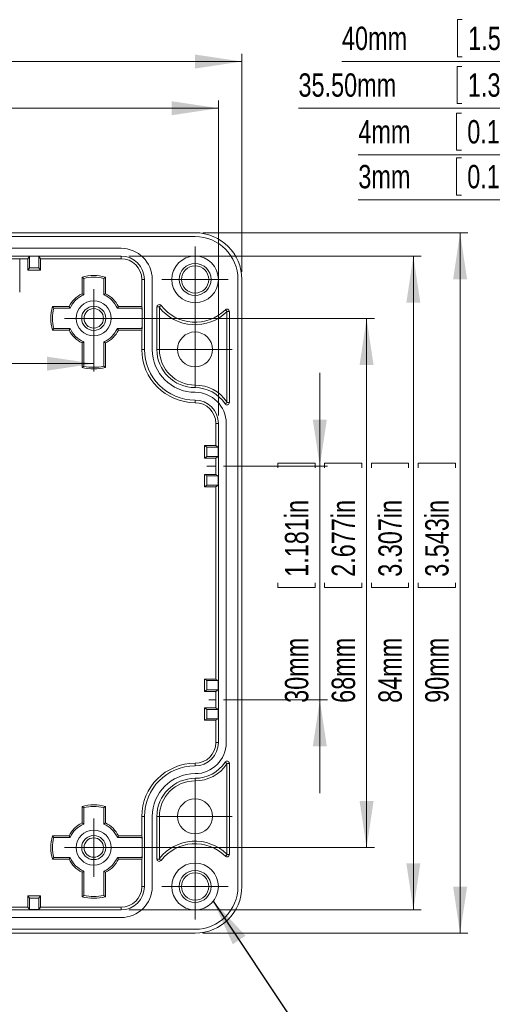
# Model space of a CAD drawing. Header units: millimetres. Extents: x 8 to 427, y 37 to 274.
# Tile 3 of 4: x 127 to 187, y 147 to 274. Entities that reach past the tile are written whole.
import ezdxf

# ---------------------------------------------------------------- set-up
doc = ezdxf.new("R2010")
doc.units = ezdxf.units.MM
doc.linetypes.add('CENTERX2', pattern=[20.32, 12.7, -2.54, 2.54, -2.54])
doc.styles.add('SLDTEXTSTYLE1', font='TXT', dxfattribs={"width": 0.75})
doc.dimstyles.new('SLDDIMSTYLE0', dxfattribs={"dimtxt": 3, "dimasz": 6, "dimexe": 0, "dimexo": 0.0625, "dimgap": 0.75, "dimtad": 1, "dimrnd": 1e-09, "dimzin": 12, "dimdsep": 46, "dimtxsty": 'SLDTEXTSTYLE1', "dimsah": 1, "dimcen": 0.09, "dimadec": 0, "dimazin": 3, "dimtfac": 1, "dimtofl": 0, "dimtmove": 0, "dimatfit": 3, "dimfxl": 1, "dimfrac": 2, "dimtolj": 1, "dimtzin": 12, "dimarcsym": 0})
doc.dimstyles.new('SLDDIMSTYLE1', dxfattribs={"dimtxt": 3, "dimasz": 6, "dimexe": 0, "dimexo": 0.0625, "dimgap": 0.75, "dimtad": 1, "dimrnd": 1e-09, "dimzin": 12, "dimdsep": 46, "dimtxsty": 'SLDTEXTSTYLE1', "dimsah": 1, "dimcen": 0.09, "dimadec": 0, "dimazin": 3, "dimtfac": 1, "dimtmove": 0, "dimatfit": 0, "dimfxl": 1, "dimfrac": 2, "dimtolj": 1, "dimtzin": 12, "dimarcsym": 0})
doc.dimstyles.new('SLDDIMSTYLE2', dxfattribs={"dimtxt": 0, "dimasz": 6, "dimexe": 0, "dimexo": 0.0625, "dimgap": 0, "dimtad": 0, "dimtih": 1, "dimtoh": 1, "dimdec": 0, "dimrnd": 1e-09, "dimzin": 0, "dimdsep": 46, "dimtxsty": 'Standard', "dimsah": 1, "dimcen": 0.09, "dimadec": 0, "dimazin": 0, "dimtfac": 6, "dimtdec": 0, "dimtofl": 0, "dimtmove": 0, "dimatfit": 3, "dimfxl": 1, "dimfrac": 2, "dimtolj": 1, "dimtzin": 0, "dimarcsym": 0})
doc.dimstyles.new('SLDDIMSTYLE4', dxfattribs={"dimtxt": 3, "dimasz": 6, "dimexe": 0, "dimexo": 0.0625, "dimgap": 0.75, "dimtad": 1, "dimrnd": 1e-09, "dimzin": 4, "dimdsep": 46, "dimtxsty": 'SLDTEXTSTYLE1', "dimsah": 1, "dimcen": 0.09, "dimadec": 0, "dimazin": 1, "dimtfac": 1, "dimtofl": 0, "dimtmove": 0, "dimatfit": 3, "dimfxl": 1, "dimfrac": 2, "dimtolj": 1, "dimtzin": 12, "dimarcsym": 0})

# ---------------------------------------------------------------- blocks, each defined once
blk = doc.blocks.new('_D_2')
at = {"color": 7, "linetype": 'Continuous', "lineweight": 0, "transparency": 16777216}
for p, q in [((165.11, 216.22), (165.11, 228.22)), ((159.73, 216), (159.73, 216.6)), ((159.73, 216.6), (164.5, 216.6)), ((164.5, 216.6), (164.5, 216)), ((152.77, 216.22), (166.11, 216.22)), ((165.11, 186.22), (165.11, 216.22)), ((159.73, 201.26), (159.73, 200.65)), ((164.5, 200.65), (164.5, 201.26)), ((159.73, 200.65), (164.5, 200.65)), ((152.77, 186.22), (166.11, 186.22)), ((165.11, 186.22), (165.11, 174.22))]:
    blk.add_line(p, q, dxfattribs=at)
for points in [[(165.11, 216.22), (166.01, 222.22), (164.21, 222.22)], [(165.11, 186.22), (164.21, 180.22), (166.01, 180.22)]]:
    blk.add_solid(points, dxfattribs=at)
at = {"color": 7, "linetype": 'Continuous', "lineweight": 0, "transparency": 16777216, "char_height": 3, "attachment_point": 1, "rotation": 90, "style": 'SLDTEXTSTYLE1'}
for s, insert in [('1.181in', (160.63, 202.02, 0.1)), ('30mm', (160.63, 185.82, 0.1))]:
    blk.add_mtext(s, dxfattribs=dict(at, insert=insert))
blk = doc.blocks.new('_D_3')
at = {"color": 7, "linetype": 'Continuous', "lineweight": 0, "transparency": 16777216}
for p, q in [((98.97, 273.6), (98.36, 273.6)), ((98.36, 273.6), (98.36, 268.83)), ((113.7, 273.6), (114.31, 273.6)), ((114.31, 273.6), (114.31, 268.83)), ((40.11, 241.22), (40.11, 269.22)), ((40.11, 268.22), (155.11, 268.22)), ((98.36, 268.83), (98.97, 268.83)), ((114.31, 268.83), (113.7, 268.83)), ((155.11, 241.22), (155.11, 269.22))]:
    blk.add_line(p, q, dxfattribs=at)
for points in [[(40.11, 268.22), (46.11, 267.32), (46.11, 269.12)], [(155.11, 268.22), (149.11, 269.12), (149.11, 267.32)]]:
    blk.add_solid(points, dxfattribs=at)
at = {"color": 7, "linetype": 'Continuous', "lineweight": 0, "transparency": 16777216, "char_height": 3, "attachment_point": 1, "style": 'SLDTEXTSTYLE1'}
for s, insert in [('115mm', (81.31, 272.7, 8.88)), ('4.528in', (99.73, 272.7, 8.88))]:
    blk.add_mtext(s, dxfattribs=dict(at, insert=insert))
blk = doc.blocks.new('_D_4')
at = {"color": 7, "linetype": 'Continuous', "lineweight": 0, "transparency": 16777216}
for p, q in [((98.97, 267.6), (98.36, 267.6)), ((98.36, 267.6), (98.36, 262.83)), ((113.7, 267.6), (114.31, 267.6)), ((114.31, 267.6), (114.31, 262.83)), ((43.11, 222.72), (43.11, 263.22)), ((152.11, 222.72), (152.11, 263.22)), ((43.11, 262.22), (152.11, 262.22)), ((98.36, 262.83), (98.97, 262.83)), ((114.31, 262.83), (113.7, 262.83))]:
    blk.add_line(p, q, dxfattribs=at)
for points in [[(43.11, 262.22), (49.11, 261.32), (49.11, 263.12)], [(152.11, 262.22), (146.11, 263.12), (146.11, 261.32)]]:
    blk.add_solid(points, dxfattribs=at)
at = {"color": 7, "linetype": 'Continuous', "lineweight": 0, "transparency": 16777216, "char_height": 3, "attachment_point": 1, "style": 'SLDTEXTSTYLE1'}
for s, insert in [('109mm', (81.31, 266.7, 8.88)), ('4.291in', (99.73, 266.7, 8.88))]:
    blk.add_mtext(s, dxfattribs=dict(at, insert=insert))
blk = doc.blocks.new('_D_5')
at = {"color": 7, "linetype": 'Continuous', "lineweight": 0, "transparency": 16777216}
for p, q in [((59.11, 234.22), (59.11, 228.4)), ((96.09, 234.77), (95.48, 234.77)), ((95.48, 234.77), (95.48, 230.01)), ((110.82, 234.77), (111.43, 234.77)), ((111.43, 234.77), (111.43, 230.01)), ((136.11, 234.22), (136.11, 228.4)), ((59.11, 229.4), (136.11, 229.4)), ((95.48, 230.01), (96.09, 230.01)), ((111.43, 230.01), (110.82, 230.01))]:
    blk.add_line(p, q, dxfattribs=at)
for points in [[(59.11, 229.4), (65.11, 228.5), (65.11, 230.3)], [(136.11, 229.4), (130.11, 230.3), (130.11, 228.5)]]:
    blk.add_solid(points, dxfattribs=at)
at = {"color": 7, "linetype": 'Continuous', "lineweight": 0, "transparency": 16777216, "char_height": 3, "attachment_point": 1, "style": 'SLDTEXTSTYLE1'}
for s, insert in [('3.031in', (96.85, 233.87, 8.88)), ('77mm', (80.65, 233.87, 8.88))]:
    blk.add_mtext(s, dxfattribs=dict(at, insert=insert))
blk = doc.blocks.new('_D_6')
at = {"color": 7, "linetype": 'Continuous', "lineweight": 0, "transparency": 16777216}
for p, q in [((150.11, 246.22), (184.11, 246.22)), ((183.11, 246.22), (183.11, 156.22)), ((177.73, 216), (177.73, 216.6)), ((177.73, 216.6), (182.5, 216.6)), ((182.5, 216.6), (182.5, 216)), ((177.73, 201.26), (177.73, 200.65)), ((182.5, 200.65), (182.5, 201.26)), ((177.73, 200.65), (182.5, 200.65)), ((150.11, 156.22), (184.11, 156.22))]:
    blk.add_line(p, q, dxfattribs=at)
for points in [[(183.11, 246.22), (182.21, 240.22), (184.01, 240.22)], [(183.11, 156.22), (184.01, 162.22), (182.21, 162.22)]]:
    blk.add_solid(points, dxfattribs=at)
at = {"color": 7, "linetype": 'Continuous', "lineweight": 0, "transparency": 16777216, "char_height": 3, "attachment_point": 1, "rotation": 90, "style": 'SLDTEXTSTYLE1'}
for s, insert in [('3.543in', (178.63, 202.02, 8.88)), ('90mm', (178.63, 185.82, 8.88))]:
    blk.add_mtext(s, dxfattribs=dict(at, insert=insert))
blk = doc.blocks.new('_D_7')
at = {"color": 7, "linetype": 'Continuous', "lineweight": 0, "transparency": 16777216}
for p, q in [((140.61, 243.22), (178.11, 243.22)), ((177.11, 243.22), (177.11, 159.22)), ((171.73, 216), (171.73, 216.6)), ((171.73, 216.6), (176.5, 216.6)), ((176.5, 216.6), (176.5, 216)), ((171.73, 201.26), (171.73, 200.65)), ((176.5, 200.65), (176.5, 201.26)), ((171.73, 200.65), (176.5, 200.65)), ((140.61, 159.22), (178.11, 159.22))]:
    blk.add_line(p, q, dxfattribs=at)
for points in [[(177.11, 243.22), (176.21, 237.22), (178.01, 237.22)], [(177.11, 159.22), (178.01, 165.22), (176.21, 165.22)]]:
    blk.add_solid(points, dxfattribs=at)
at = {"color": 7, "linetype": 'Continuous', "lineweight": 0, "transparency": 16777216, "char_height": 3, "attachment_point": 1, "rotation": 90, "style": 'SLDTEXTSTYLE1'}
for s, insert in [('3.307in', (172.63, 202.02, 8.88)), ('84mm', (172.63, 185.82, 8.88))]:
    blk.add_mtext(s, dxfattribs=dict(at, insert=insert))
blk = doc.blocks.new('_D_8')
at = {"color": 7, "linetype": 'Continuous', "lineweight": 0, "transparency": 16777216}
for p, q in [((137.11, 235.22), (172.11, 235.22)), ((171.11, 235.22), (171.11, 167.22)), ((165.73, 216), (165.73, 216.6)), ((165.73, 216.6), (170.5, 216.6)), ((170.5, 216.6), (170.5, 216)), ((165.73, 201.26), (165.73, 200.65)), ((170.5, 200.65), (170.5, 201.26)), ((165.73, 200.65), (170.5, 200.65)), ((137.11, 167.22), (172.11, 167.22))]:
    blk.add_line(p, q, dxfattribs=at)
for points in [[(171.11, 235.22), (170.21, 229.22), (172.01, 229.22)], [(171.11, 167.22), (172.01, 173.22), (170.21, 173.22)]]:
    blk.add_solid(points, dxfattribs=at)
at = {"color": 7, "linetype": 'Continuous', "lineweight": 0, "transparency": 16777216, "char_height": 3, "attachment_point": 1, "rotation": 90, "style": 'SLDTEXTSTYLE1'}
for s, insert in [('2.677in', (166.63, 202.02, 8.88)), ('68mm', (166.63, 185.82, 8.88))]:
    blk.add_mtext(s, dxfattribs=dict(at, insert=insert))
blk = doc.blocks.new('SW_CENTERMARKSYMBOL_2')
at = {"color": 0, "linetype": 'Continuous', "lineweight": 0}
for p, q in [((0, 2.5), (0, 3.75)), ((0, 0), (0, 2.5)), ((0, 0), (-2.5, 0)), ((0, 0), (0, -2.5)), ((0, 0), (2.5, 0)), ((2.5, 0), (3.75, 0)), ((-2.5, 0), (-3.75, 0)), ((0, -2.5), (0, -3.75))]:
    blk.add_line(p, q, dxfattribs=at)
blk = doc.blocks.new('SW_CENTERMARKSYMBOL_3')
at = {"color": 0, "linetype": 'Continuous', "lineweight": 0}
for p, q in [((0, 2.5), (0, 3.75)), ((0, 0), (0, 2.5)), ((0, 0), (-2.5, 0)), ((0, 0), (0, -2.5)), ((0, 0), (2.5, 0)), ((2.5, 0), (3.75, 0)), ((-2.5, 0), (-3.75, 0)), ((0, -2.5), (0, -3.75))]:
    blk.add_line(p, q, dxfattribs=at)
blk = doc.blocks.new('SW_CENTERMARKSYMBOL_6')
at = {"color": 0, "linetype": 'Continuous', "lineweight": 0}
for p, q in [((0, 2.5), (0, 4.75)), ((0, 0), (0, 2.5)), ((-2.5, 0), (-4.75, 0)), ((0, 0), (-2.5, 0)), ((0, 0), (0, -2.5)), ((0, 0), (2.5, 0)), ((2.5, 0), (4.75, 0)), ((0, -2.5), (0, -4.75))]:
    blk.add_line(p, q, dxfattribs=at)
blk = doc.blocks.new('SW_CENTERMARKSYMBOL_7')
at = {"color": 0, "linetype": 'Continuous', "lineweight": 0}
for p, q in [((0, 2.5), (0, 4.75)), ((0, 0), (0, 2.5)), ((-2.5, 0), (-4.75, 0)), ((0, 0), (-2.5, 0)), ((0, 0), (0, -2.5)), ((0, 0), (2.5, 0)), ((2.5, 0), (4.75, 0)), ((0, -2.5), (0, -4.75))]:
    blk.add_line(p, q, dxfattribs=at)
blk = doc.blocks.new('SW_CENTERMARKSYMBOL_8')
at = {"color": 0, "linetype": 'Continuous', "lineweight": 0}
for p, q in [((0, 2.5), (0, 4.25)), ((0, 0), (0, 2.5)), ((-2.5, 0), (-4.25, 0)), ((0, 0), (-2.5, 0)), ((0, 0), (0, -2.5)), ((0, 0), (2.5, 0)), ((2.5, 0), (4.25, 0)), ((0, -2.5), (0, -4.25))]:
    blk.add_line(p, q, dxfattribs=at)
blk = doc.blocks.new('SW_CENTERMARKSYMBOL_9')
at = {"color": 0, "linetype": 'Continuous', "lineweight": 0}
for p, q in [((0, 2.5), (0, 4.25)), ((0, 0), (0, 2.5)), ((-2.5, 0), (-4.25, 0)), ((0, 0), (-2.5, 0)), ((0, 0), (0, -2.5)), ((0, 0), (2.5, 0)), ((2.5, 0), (4.25, 0)), ((0, -2.5), (0, -4.25))]:
    blk.add_line(p, q, dxfattribs=at)
blk = doc.blocks.new('_D_14')
at = {"color": 7, "linetype": 'Continuous', "lineweight": 0, "transparency": 16777216}
for p, q in [((183.27, 261.6), (182.66, 261.6)), ((182.66, 261.6), (182.66, 256.83)), ((198.01, 261.6), (198.62, 261.6)), ((198.62, 261.6), (198.62, 256.83)), ((182.66, 256.83), (183.27, 256.83)), ((198.62, 256.83), (198.01, 256.83)), ((236.54, 234.93), (236.54, 257.22)), ((240.54, 243.89), (240.54, 257.22)), ((236.54, 256.22), (170.05, 256.22)), ((236.54, 256.22), (240.54, 256.22)), ((240.54, 256.22), (252.54, 256.22))]:
    blk.add_line(p, q, dxfattribs=at)
for points in [[(236.54, 256.22), (230.54, 257.12), (230.54, 255.32)], [(240.54, 256.22), (246.54, 255.32), (246.54, 257.12)]]:
    blk.add_solid(points, dxfattribs=at)
at = {"color": 7, "linetype": 'Continuous', "lineweight": 0, "transparency": 16777216, "char_height": 3, "attachment_point": 1, "style": 'SLDTEXTSTYLE1'}
for s, insert in [('4mm', (170.05, 260.7, -2459.4)), ('0.157in', (184.03, 260.7, -2459.4))]:
    blk.add_mtext(s, dxfattribs=dict(at, insert=insert))
blk = doc.blocks.new('_D_15')
at = {"color": 7, "linetype": 'Continuous', "lineweight": 0, "transparency": 16777216}
for p, q in [((183.39, 273.6), (182.78, 273.6)), ((182.78, 273.6), (182.78, 268.83)), ((198.12, 273.6), (198.73, 273.6)), ((198.73, 273.6), (198.73, 268.83)), ((203.54, 268.22), (167.95, 268.22)), ((182.78, 268.83), (183.39, 268.83)), ((198.73, 268.83), (198.12, 268.83)), ((203.54, 246.72), (203.54, 269.22)), ((203.54, 268.22), (243.54, 268.22)), ((243.54, 245.07), (243.54, 269.22))]:
    blk.add_line(p, q, dxfattribs=at)
for points in [[(203.54, 268.22), (209.54, 267.32), (209.54, 269.12)], [(243.54, 268.22), (237.54, 269.12), (237.54, 267.32)]]:
    blk.add_solid(points, dxfattribs=at)
at = {"color": 7, "linetype": 'Continuous', "lineweight": 0, "transparency": 16777216, "char_height": 3, "attachment_point": 1, "style": 'SLDTEXTSTYLE1'}
for s, insert in [('40mm', (167.95, 272.7, -2459.4)), ('1.575in', (184.15, 272.7, -2459.4))]:
    blk.add_mtext(s, dxfattribs=dict(at, insert=insert))
blk = doc.blocks.new('_D_16')
at = {"color": 7, "linetype": 'Continuous', "lineweight": 0, "transparency": 16777216}
for p, q in [((183.27, 255.83), (182.66, 255.83)), ((182.66, 255.83), (182.66, 251.07)), ((198.01, 255.83), (198.62, 255.83)), ((198.62, 255.83), (198.62, 251.07)), ((182.66, 251.07), (183.27, 251.07)), ((198.62, 251.07), (198.01, 251.07)), ((240.54, 243.89), (240.54, 251.46)), ((243.54, 245.07), (243.54, 251.46)), ((240.54, 250.46), (170.05, 250.46)), ((240.54, 250.46), (243.54, 250.46)), ((243.54, 250.46), (255.54, 250.46))]:
    blk.add_line(p, q, dxfattribs=at)
for points in [[(240.54, 250.46), (234.54, 251.36), (234.54, 249.56)], [(243.54, 250.46), (249.54, 249.56), (249.54, 251.36)]]:
    blk.add_solid(points, dxfattribs=at)
at = {"color": 7, "linetype": 'Continuous', "lineweight": 0, "transparency": 16777216, "char_height": 3, "attachment_point": 1, "style": 'SLDTEXTSTYLE1'}
for s, insert in [('3mm', (170.05, 254.93, -2459.4)), ('0.118in', (184.03, 254.93, -2459.4))]:
    blk.add_mtext(s, dxfattribs=dict(at, insert=insert))
blk = doc.blocks.new('_D_17')
at = {"color": 7, "linetype": 'Continuous', "lineweight": 0, "transparency": 16777216}
for p, q in [((183.35, 267.6), (182.74, 267.6)), ((182.74, 267.6), (182.74, 262.83)), ((198.08, 267.6), (198.69, 267.6)), ((198.69, 267.6), (198.69, 262.83)), ((205.04, 219.67), (205.04, 263.22)), ((240.54, 243.89), (240.54, 263.22)), ((205.04, 262.22), (162.37, 262.22)), ((182.74, 262.83), (183.35, 262.83)), ((198.69, 262.83), (198.08, 262.83)), ((205.04, 262.22), (240.54, 262.22))]:
    blk.add_line(p, q, dxfattribs=at)
for points in [[(205.04, 262.22), (211.04, 261.32), (211.04, 263.12)], [(240.54, 262.22), (234.54, 263.12), (234.54, 261.32)]]:
    blk.add_solid(points, dxfattribs=at)
at = {"color": 7, "linetype": 'Continuous', "lineweight": 0, "transparency": 16777216, "char_height": 3, "attachment_point": 1, "style": 'SLDTEXTSTYLE1'}
for s, insert in [('35.50mm', (162.37, 266.7, -2459.4)), ('1.398in', (184.11, 266.7, -2459.4))]:
    blk.add_mtext(s, dxfattribs=dict(at, insert=insert))

msp = doc.modelspace()

# ---------------------------------------------------------------- linework, layer by layer
at = {"color": 7, "linetype": 'Continuous', "lineweight": 15}
for p, q in [((46.105, 246.224), (149.105, 246.224)), ((149.105, 245.724), (46.105, 245.724)), ((55.605, 244.224), (139.606, 244.224)), ((55.605, 243.224), (139.606, 243.224)), ((127.856, 243.198), (127.656, 242.888)), ((129.056, 243.198), (127.856, 243.198)), ((127.856, 241.724), (127.856, 243.198)), ((129.256, 242.888), (129.056, 243.198)), ((129.056, 241.724), (129.056, 243.198)), ((139.606, 242.888), (139.606, 243.224)), ((127.656, 242.888), (125.556, 242.888)), ((127.656, 241.414), (127.656, 242.888)), ((127.656, 241.414), (127.856, 241.724)), ((127.856, 241.724), (129.056, 241.724)), ((129.056, 241.724), (129.256, 241.414)), ((139.606, 242.888), (129.256, 242.888)), ((129.256, 242.888), (129.256, 241.414)), ((129.256, 241.414), (127.656, 241.414)), ((134.605, 240.515), (134.815, 240.354)), ((134.605, 238.386), (134.605, 240.515)), ((137.605, 240.515), (137.396, 240.354)), ((137.605, 240.515), (137.605, 238.386)), ((134.815, 240.354), (134.815, 238.251)), ((137.396, 238.251), (137.396, 240.354)), ((142.269, 240.224), (142.606, 240.224)), ((142.269, 236.724), (142.269, 240.224)), ((142.606, 240.224), (142.606, 231.224)), ((143.605, 240.224), (143.605, 231.224)), ((154.605, 162.224), (154.605, 240.224)), ((155.105, 240.224), (155.105, 162.224)), ((134.605, 238.386), (134.815, 238.251)), ((137.605, 238.386), (137.396, 238.251)), ((130.814, 236.724), (130.975, 236.514)), ((130.814, 236.724), (132.943, 236.724)), ((132.943, 236.724), (133.079, 236.514)), ((139.268, 236.724), (139.132, 236.514)), ((139.268, 236.724), (142.269, 236.724)), ((142.297, 236.557), (142.269, 236.724)), ((144.205, 231.224), (144.205, 236.691)), ((144.205, 236.691), (144.506, 236.691)), ((144.506, 236.691), (144.743, 236.874)), ((144.528, 236.624), (144.506, 236.691)), ((144.528, 236.624), (144.528, 231.224)), ((133.079, 236.514), (130.975, 236.514)), ((139.132, 236.514), (142.262, 236.514)), ((142.262, 236.514), (142.297, 236.557)), ((142.304, 236.292), (142.297, 236.557)), ((142.304, 234.155), (142.304, 236.292)), ((152.993, 236.334), (153.205, 236.121)), ((153.205, 236.121), (153.183, 236.066)), ((153.183, 224.483), (153.183, 236.066)), ((153.205, 236.121), (153.505, 236.121)), ((153.505, 236.121), (153.505, 224.407)), ((142.297, 233.89), (142.304, 234.155)), ((130.814, 233.724), (130.975, 233.933)), ((132.943, 233.724), (130.814, 233.724)), ((130.975, 233.933), (133.079, 233.933)), ((132.943, 233.724), (133.079, 233.933)), ((139.132, 233.933), (142.262, 233.933)), ((139.132, 233.933), (139.268, 233.724)), ((142.269, 233.724), (139.268, 233.724)), ((142.262, 233.933), (142.297, 233.89)), ((142.269, 233.724), (142.297, 233.89)), ((142.269, 231.224), (142.269, 233.724)), ((134.605, 232.061), (134.815, 232.197)), ((134.605, 228.899), (134.605, 232.061)), ((134.815, 232.197), (134.815, 229.067)), ((137.396, 229.067), (137.396, 232.197)), ((137.605, 232.061), (137.396, 232.197)), ((137.605, 232.061), (137.605, 228.899)), ((142.269, 231.224), (142.606, 231.224)), ((144.205, 231.224), (144.528, 231.224)), ((134.605, 228.899), (134.815, 229.067)), ((137.605, 228.899), (137.396, 229.067)), ((149.105, 226.324), (149.105, 226.647)), ((149.105, 224.388), (149.105, 224.724)), ((153.205, 224.407), (152.954, 224.243)), ((153.205, 224.407), (153.183, 224.483)), ((153.505, 224.407), (153.205, 224.407)), ((151.769, 221.724), (152.105, 221.724)), ((151.769, 218.874), (151.769, 221.724)), ((152.105, 221.724), (152.105, 180.724)), ((153.106, 221.724), (153.106, 180.724)), ((150.296, 218.874), (150.605, 218.674)), ((150.296, 217.274), (150.296, 218.874)), ((150.296, 218.874), (151.769, 218.874)), ((152.079, 218.674), (151.769, 218.874)), ((150.605, 218.674), (152.079, 218.674)), ((150.605, 218.674), (150.605, 217.474)), ((152.079, 217.474), (152.079, 218.674)), ((150.605, 217.474), (150.296, 217.274)), ((151.769, 217.274), (150.296, 217.274)), ((150.605, 217.474), (152.079, 217.474)), ((151.769, 217.274), (152.079, 217.474)), ((151.769, 215.174), (151.769, 217.274)), ((150.296, 215.174), (150.605, 214.974)), ((150.296, 213.574), (150.296, 215.174)), ((150.296, 215.174), (151.769, 215.174)), ((152.079, 214.974), (151.769, 215.174)), ((150.605, 214.974), (152.079, 214.974)), ((150.605, 214.974), (150.605, 213.774)), ((152.079, 213.774), (152.079, 214.974)), ((150.605, 213.774), (150.296, 213.574)), ((151.769, 213.574), (150.296, 213.574)), ((150.605, 213.774), (152.079, 213.774)), ((151.769, 213.574), (152.079, 213.774)), ((151.769, 188.874), (151.769, 213.574)), ((150.296, 188.874), (150.605, 188.674)), ((150.296, 187.274), (150.296, 188.874)), ((150.296, 188.874), (151.769, 188.874)), ((150.605, 188.674), (152.079, 188.674)), ((150.605, 188.674), (150.605, 187.474)), ((152.079, 188.674), (151.769, 188.874)), ((152.079, 187.474), (152.079, 188.674)), ((150.605, 187.474), (150.296, 187.274)), ((151.769, 187.274), (150.296, 187.274)), ((150.605, 187.474), (152.079, 187.474)), ((151.769, 187.274), (152.079, 187.474)), ((151.769, 185.174), (151.769, 187.274)), ((150.296, 185.174), (150.605, 184.974)), ((150.296, 183.574), (150.296, 185.174)), ((150.296, 185.174), (151.769, 185.174)), ((150.605, 184.974), (150.605, 183.774)), ((150.605, 184.974), (152.079, 184.974)), ((152.079, 184.974), (151.769, 185.174)), ((152.079, 183.774), (152.079, 184.974)), ((150.605, 183.774), (150.296, 183.574)), ((151.769, 183.574), (150.296, 183.574)), ((150.605, 183.774), (152.079, 183.774)), ((151.769, 183.574), (152.079, 183.774)), ((151.769, 180.724), (151.769, 183.574)), ((151.769, 180.724), (152.105, 180.724)), ((149.105, 178.06), (149.105, 177.724)), ((152.954, 178.205), (153.205, 178.04)), ((153.205, 178.04), (153.183, 177.965)), ((153.183, 166.381), (153.183, 177.965)), ((153.205, 178.04), (153.505, 178.04)), ((153.505, 178.04), (153.505, 166.326)), ((149.105, 176.124), (149.105, 175.801)), ((134.605, 172.515), (134.815, 172.354)), ((134.605, 170.386), (134.605, 172.515)), ((134.815, 172.354), (134.815, 170.251)), ((137.605, 172.515), (137.396, 172.354)), ((137.396, 170.251), (137.396, 172.354)), ((137.605, 172.515), (137.605, 170.386)), ((142.269, 168.724), (142.269, 171.224)), ((142.606, 171.224), (142.269, 171.224)), ((142.606, 171.224), (142.606, 162.224)), ((143.605, 171.224), (143.605, 162.224)), ((144.205, 165.756), (144.205, 171.224)), ((144.528, 171.224), (144.205, 171.224)), ((144.528, 171.224), (144.528, 165.823)), ((134.605, 170.386), (134.815, 170.251)), ((137.605, 170.386), (137.396, 170.251)), ((130.814, 168.724), (130.975, 168.514)), ((130.814, 168.724), (132.943, 168.724)), ((133.079, 168.514), (130.975, 168.514)), ((132.943, 168.724), (133.079, 168.514)), ((139.268, 168.724), (139.132, 168.514)), ((139.132, 168.514), (142.262, 168.514)), ((139.268, 168.724), (142.269, 168.724)), ((142.262, 168.514), (142.297, 168.557)), ((142.297, 168.557), (142.269, 168.724)), ((142.304, 168.292), (142.297, 168.557)), ((142.304, 166.155), (142.304, 168.292)), ((130.814, 165.724), (130.975, 165.933)), ((130.975, 165.933), (133.079, 165.933)), ((132.943, 165.724), (133.079, 165.933)), ((142.262, 165.933), (139.132, 165.933)), ((139.132, 165.933), (139.268, 165.724)), ((142.297, 165.89), (142.262, 165.933)), ((142.269, 165.724), (142.297, 165.89)), ((142.297, 165.89), (142.304, 166.155)), ((144.506, 165.756), (144.205, 165.756)), ((144.506, 165.756), (144.528, 165.823)), ((144.743, 165.574), (144.506, 165.756)), ((153.205, 166.326), (152.993, 166.114)), ((153.205, 166.326), (153.183, 166.381)), ((153.505, 166.326), (153.205, 166.326)), ((132.943, 165.724), (130.814, 165.724)), ((142.269, 165.724), (139.268, 165.724)), ((142.269, 162.224), (142.269, 165.724)), ((134.605, 164.061), (134.815, 164.197)), ((134.605, 160.899), (134.605, 164.061)), ((134.815, 164.197), (134.815, 161.067)), ((137.396, 161.067), (137.396, 164.197)), ((137.605, 164.061), (137.396, 164.197)), ((137.605, 164.061), (137.605, 160.899)), ((142.269, 162.224), (142.606, 162.224)), ((127.856, 160.724), (127.656, 161.034)), ((127.656, 161.034), (129.256, 161.034)), ((127.656, 159.56), (127.656, 161.034)), ((129.056, 160.724), (127.856, 160.724)), ((127.856, 159.25), (127.856, 160.724)), ((129.256, 161.034), (129.056, 160.724)), ((129.056, 160.724), (129.056, 159.25)), ((129.256, 161.034), (129.256, 159.56)), ((134.605, 160.899), (134.815, 161.067)), ((137.605, 160.899), (137.396, 161.067)), ((125.556, 159.56), (127.656, 159.56)), ((127.656, 159.56), (127.856, 159.25)), ((129.056, 159.25), (129.256, 159.56)), ((129.256, 159.56), (139.606, 159.56)), ((139.606, 159.56), (139.606, 159.224)), ((139.606, 159.224), (55.605, 159.224)), ((139.606, 158.224), (55.605, 158.224)), ((127.856, 159.25), (129.056, 159.25)), ((46.105, 156.724), (149.105, 156.724)), ((149.105, 156.224), (46.105, 156.224))]:
    msp.add_line(p, q, dxfattribs=at)
at = {"color": 7, "linetype": 'CENTERX2', "lineweight": 15}
for p, q in [((126.605, 242.888), (126.605, 238.596)), ((151.769, 216.224), (150.609, 216.224)), ((151.769, 186.224), (150.873, 186.224))]:
    msp.add_line(p, q, dxfattribs=at)
at = {"color": 7, "linetype": 'Continuous', "lineweight": 15}
for centre, radius in [((149.105, 240.224), 2.05), ((149.105, 240.224), 1.75), ((136.105, 235.224), 1.55), ((136.105, 235.224), 1.25), ((149.105, 231.224), 2.25), ((149.105, 171.224), 2.25), ((136.105, 167.224), 1.55), ((136.105, 167.224), 1.25), ((149.105, 162.224), 2.05), ((149.105, 162.224), 1.75)]:
    msp.add_circle(centre, radius, dxfattribs=at)
for centre, radius, start, end in [((149.105, 240.224), 6, 360, 90), ((149.105, 240.224), 5.5, 0, 90), ((139.605, 240.224), 4, 0, 90), ((139.605, 240.224), 3, 0, 90), ((149.105, 240.224), 3, 90, 270), ((149.105, 240.224), 3, 270, 90), ((139.605, 240.224), 2.664, 0, 90), ((136.105, 235.224), 5.5, 74.17338, 105.82662), ((136.105, 235.224), 5.29, 75.88263, 104.11737), ((136.105, 235.224), 3.5, 115.37693, 154.62307), ((136.105, 235.224), 3.29, 113.08931, 156.91069), ((136.105, 235.224), 3.29, 23.08931, 66.91069), ((136.105, 235.224), 3.5, 25.37693, 64.62307), ((136.105, 235.224), 5.5, 164.17338, 195.82662), ((136.105, 235.224), 2.25, 90, 270), ((136.105, 235.224), 2.25, 270, 90), ((144.505, 236.691), 0.3, 37.52351, 180), ((149.105, 240.224), 5.823, 218.18179, 314.44189), ((149.105, 240.224), 5.5, 217.52351, 314.98297), ((136.105, 235.224), 5.29, 165.88263, 194.11737), ((136.105, 235.224), 6.29, 9.78158, 11.83735), ((153.205, 236.121), 0.3, 0, 134.98297), ((136.105, 235.224), 6.29, 348.16265, 350.21842), ((136.105, 235.224), 3.5, 205.37693, 244.62307), ((136.105, 235.224), 3.29, 203.08931, 246.91069), ((136.105, 235.224), 3.29, 293.08931, 336.91069), ((136.105, 235.224), 3.5, 295.37693, 334.62307), ((149.105, 231.224), 6.836, 180, 270), ((149.105, 231.224), 6.5, 180, 270), ((149.105, 231.224), 5.5, 180, 270), ((149.105, 231.224), 4.9, 180, 270), ((149.105, 231.224), 4.577, 180, 270), ((136.105, 235.224), 6.29, 258.16265, 281.83735), ((136.105, 235.224), 6.5, 256.65764, 283.34236), ((149.105, 221.724), 4.923, 34.08645, 90), ((149.105, 221.724), 4.6, 33.2031, 90), ((149.105, 221.724), 4, 0, 90), ((149.105, 221.724), 3, 0, 90), ((149.105, 221.724), 2.664, 0, 90), ((153.205, 224.407), 0.3, 213.2031, 360), ((149.105, 180.724), 3, 270, 0), ((149.105, 180.724), 4, 270, 0), ((149.105, 180.724), 2.664, 270, 0), ((149.105, 171.224), 6.836, 90, 180), ((149.105, 171.224), 6.5, 90, 180), ((149.105, 180.724), 4.6, 270, 326.7969), ((149.105, 180.724), 4.923, 270, 325.91355), ((153.205, 178.04), 0.3, 0, 146.7969), ((149.105, 171.224), 5.5, 90, 180), ((149.105, 171.224), 4.9, 90, 180), ((149.105, 171.224), 4.577, 90, 180), ((136.105, 167.224), 5.5, 74.17338, 105.82662), ((136.105, 167.224), 5.29, 75.88263, 104.11737), ((136.105, 167.224), 3.5, 115.37693, 154.62307), ((136.105, 167.224), 3.29, 113.08931, 156.91069), ((136.105, 167.224), 3.29, 23.08931, 66.91069), ((136.105, 167.224), 3.5, 25.37693, 64.62307), ((136.105, 167.224), 5.5, 164.17338, 195.82662), ((136.105, 167.224), 5.29, 165.88263, 194.11737), ((136.105, 167.224), 2.25, 90, 270), ((136.105, 167.224), 2.25, 270, 90), ((136.105, 167.224), 6.29, 9.78158, 11.83735), ((149.105, 162.224), 5.823, 45.55811, 141.81821), ((149.105, 162.224), 5.5, 45.01703, 142.47649), ((136.105, 167.224), 3.29, 203.08931, 246.91069), ((136.105, 167.224), 3.29, 293.08931, 336.91069), ((136.105, 167.224), 6.29, 348.16265, 350.21842), ((144.505, 165.756), 0.3, 180, 322.47649), ((153.205, 166.326), 0.3, 225.01703, 0), ((136.105, 167.224), 3.5, 205.37693, 244.62307), ((136.105, 167.224), 3.5, 295.37693, 334.62307), ((149.105, 162.224), 3, 90, 270), ((149.105, 162.224), 3, 270, 90), ((139.605, 162.224), 3, 270, 360), ((139.605, 162.224), 4, 270, 360), ((139.605, 162.224), 2.664, 270, 360), ((149.105, 162.224), 5.5, 270, 0), ((149.105, 162.224), 6, 270, 0), ((136.105, 167.224), 6.5, 256.65764, 283.34236), ((136.105, 167.224), 6.29, 258.16265, 281.83735)]:
    msp.add_arc(centre, radius, start, end, dxfattribs=at)

# ---------------------------------------------------------------- block references
at = {"color": 7, "linetype": 'Continuous', "lineweight": 0}
for name, p in [('SW_CENTERMARKSYMBOL_9', (149.105, 240.224)), ('SW_CENTERMARKSYMBOL_3', (136.105, 235.224)), ('SW_CENTERMARKSYMBOL_6', (149.105, 231.224)), ('SW_CENTERMARKSYMBOL_7', (149.105, 171.224)), ('SW_CENTERMARKSYMBOL_2', (136.105, 167.224)), ('SW_CENTERMARKSYMBOL_8', (149.105, 162.224))]:
    msp.add_blockref(name, p, dxfattribs=at)

# ---------------------------------------------------------------- dimensions: what is measured, and where the dimension line sits
for base, p1, p2, angle, dimstyle, picture, middle in [((155.105, 268.224), (40.105, 240.224), (155.105, 240.224), 0, 'SLDDIMSTYLE0', '_D_3', (98.042, 268.224)), ((243.541, 268.224), (203.541, 245.724), (243.541, 244.069), 0, 'SLDDIMSTYLE0', '_D_15', (183.569, 268.224)), ((152.105, 262.224), (43.105, 221.724), (152.105, 221.724), 0, 'SLDDIMSTYLE0', '_D_4', (98.042, 262.224)), ((240.541, 262.224), (205.041, 218.674), (240.541, 242.888), 0, 'SLDDIMSTYLE4', '_D_17', (180.759, 262.224)), ((240.541, 256.224), (236.541, 233.933), (240.541, 242.888), 0, 'SLDDIMSTYLE1', '_D_14', (184.564, 256.224)), ((183.105, 156.224), (149.105, 246.224), (149.105, 156.224), 90, 'SLDDIMSTYLE0', '_D_6', (183.105, 201.442)), ((177.105, 159.224), (139.605, 243.224), (139.605, 159.224), 90, 'SLDDIMSTYLE0', '_D_7', (177.105, 201.442)), ((136.105, 229.397), (59.105, 235.224), (136.105, 235.224), 0, 'SLDDIMSTYLE0', '_D_5', (96.269, 229.397)), ((171.105, 167.224), (136.105, 235.224), (136.105, 167.224), 90, 'SLDDIMSTYLE0', '_D_8', (171.105, 201.442)), ((165.105, 216.224), (151.769, 186.224), (151.769, 216.224), 90, 'SLDDIMSTYLE1', '_D_2', (165.105, 201.442))]:
    dim = msp.add_linear_dim(base=base, p1=p1, p2=p2, angle=angle, dimstyle=dimstyle, dxfattribs=at)
    dim.commit()
    dim.dimension.update_dxf_attribs({"geometry": picture, "text_midpoint": middle, "dimtype": 160})
dim = msp.add_linear_dim(base=(243.541, 250.458), p1=(240.541, 242.888), p2=(243.541, 244.069), dimstyle='SLDDIMSTYLE1', dxfattribs=at)
dim.commit()
dim.dimension.update_dxf_attribs({"geometry": '_D_16', "text_midpoint": (184.564, 250.458), "dimtype": 160})

# ---------------------------------------------------------------- leaders
msp.add_leader([(151.447, 160.349), (162.609, 143.529)], dimstyle='SLDDIMSTYLE2', dxfattribs=at)

doc.saveas('drawing.dxf')
